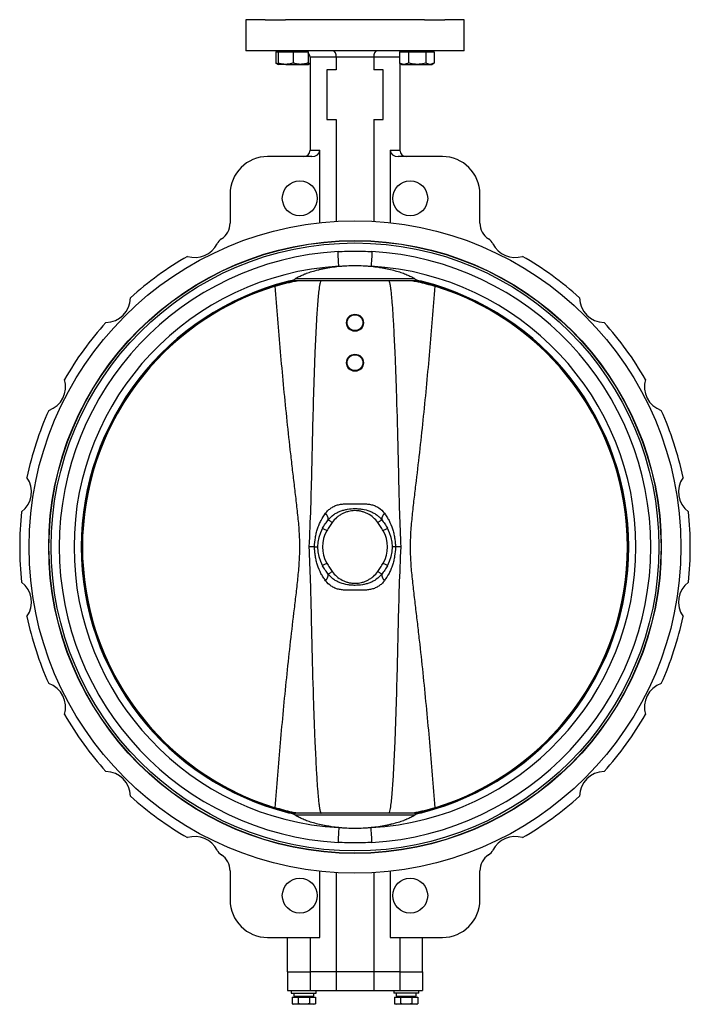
# Model space of a CAD drawing. Header units: millimetres. Extents: x 3 to 3779, y 3 to 2886.
# Tile 4 of 9: x 2536 to 3073, y 920 to 1708. Entities that reach past the tile are written whole.
import ezdxf

# ---------------------------------------------------------------- set-up
doc = ezdxf.new("R2010")
doc.units = ezdxf.units.MM

msp = doc.modelspace()

# ---------------------------------------------------------------- linework, layer by layer
at = {"color": 7, "linetype": 'Continuous', "lineweight": 25}
for p, q in [((2717.48, 1707.65), (2717.48, 1682.65)), ((2732.98, 1707.65), (2717.48, 1707.65)), ((2732.98, 1707.65), (2749.3, 1707.65)), ((2860.66, 1707.65), (2749.3, 1707.65)), ((2860.66, 1707.65), (2876.98, 1707.65)), ((2892.48, 1707.65), (2876.98, 1707.65)), ((2892.48, 1682.65), (2892.48, 1707.65)), ((2892.48, 1682.65), (2717.48, 1682.65)), ((2741.63, 1681.85), (2741.63, 1672.97)), ((2741.63, 1681.85), (2743.48, 1681.85)), ((2743.48, 1682.65), (2743.48, 1681.85)), ((2743.48, 1681.85), (2743.48, 1672.97)), ((2743.48, 1681.85), (2749.48, 1681.85)), ((2749.48, 1681.85), (2755.48, 1681.85)), ((2755.48, 1681.85), (2755.48, 1672.97)), ((2755.48, 1681.85), (2761.48, 1681.85)), ((2761.48, 1681.85), (2767.48, 1681.85)), ((2767.48, 1681.85), (2767.48, 1682.65)), ((2767.48, 1681.85), (2767.48, 1672.97)), ((2840.63, 1681.85), (2840.63, 1672.97)), ((2840.63, 1681.85), (2844.24, 1681.85)), ((2842.48, 1682.65), (2842.48, 1681.85)), ((2844.24, 1681.85), (2847.86, 1681.85)), ((2847.86, 1681.85), (2847.86, 1672.97)), ((2847.86, 1681.85), (2854.78, 1681.85)), ((2854.78, 1681.85), (2861.71, 1681.85)), ((2861.71, 1681.85), (2861.71, 1672.97)), ((2861.71, 1681.85), (2865.02, 1681.85)), ((2865.02, 1681.85), (2868.33, 1681.85)), ((2866.48, 1681.85), (2866.48, 1682.65)), ((2868.33, 1681.85), (2868.33, 1672.97)), ((2741.63, 1672.97), (2743.48, 1671.9)), ((2749.48, 1671.9), (2743.48, 1671.9)), ((2749.48, 1671.9), (2761.48, 1671.9)), ((2761.48, 1671.9), (2767.48, 1671.9)), ((2767.48, 1671.9), (2768.98, 1672.76)), ((2789.98, 1677.65), (2768.98, 1677.65)), ((2768.98, 1677.65), (2768.98, 1603.15)), ((2819.98, 1677.65), (2789.98, 1677.65)), ((2789.98, 1677.65), (2789.98, 1667.65)), ((2819.98, 1677.65), (2819.98, 1667.65)), ((2840.63, 1672.97), (2840.82, 1672.88)), ((2840.81, 1672.86), (2842.48, 1671.9)), ((2840.98, 1672.76), (2840.98, 1603.15)), ((2842.48, 1671.9), (2844.24, 1671.9)), ((2844.24, 1671.9), (2854.78, 1671.9)), ((2854.78, 1671.9), (2865.02, 1671.9)), ((2865.02, 1671.9), (2866.48, 1671.9)), ((2866.48, 1671.9), (2868.15, 1672.86)), ((2789.98, 1667.65), (2782.48, 1667.65)), ((2782.48, 1667.65), (2782.48, 1627.65)), ((2827.48, 1667.65), (2819.98, 1667.65)), ((2827.48, 1627.65), (2827.48, 1667.65)), ((2782.48, 1627.65), (2789.98, 1627.65)), ((2789.98, 1627.65), (2789.98, 1546.22)), ((2819.98, 1627.65), (2819.98, 1546.22)), ((2819.98, 1627.65), (2827.48, 1627.65)), ((2768.98, 1603.15), (2776.76, 1603.15)), ((2776.76, 1545.12), (2776.76, 1603.15)), ((2833.2, 1603.15), (2840.98, 1603.15)), ((2833.2, 1603.15), (2833.2, 1545.12)), ((2770.43, 1598.15), (2734.98, 1598.15)), ((2874.98, 1598.15), (2839.54, 1598.15)), ((2704.98, 1568.15), (2704.98, 1544.78)), ((2904.98, 1544.78), (2904.98, 1568.15)), ((2786.01, 1530.16), (2786.01, 1529.96)), ((2823.96, 1529.96), (2823.96, 1530.16)), ((2853.35, 1498.7), (2756.62, 1498.7)), ((2852.84, 1500.3), (2757.13, 1500.3)), ((2772.6, 1285.65), (2768.13, 1285.65)), ((2841.83, 1285.65), (2837.37, 1285.65)), ((2853.35, 1072.6), (2756.62, 1072.6)), ((2852.84, 1071), (2757.13, 1071)), ((2786.01, 1041.33), (2786.01, 1041.13)), ((2823.96, 1041.13), (2823.96, 1041.33)), ((2704.98, 1026.52), (2704.98, 1003.15)), ((2776.76, 973.15), (2776.76, 1026.18)), ((2789.98, 1025.08), (2789.98, 945.65)), ((2819.98, 1025.08), (2819.98, 945.65)), ((2833.2, 1026.18), (2833.2, 973.15)), ((2904.98, 1003.15), (2904.98, 1026.52)), ((2734.98, 973.15), (2776.76, 973.15)), ((2750.98, 945.65), (2750.98, 973.15)), ((2768.98, 973.15), (2768.98, 945.65)), ((2833.2, 973.15), (2874.98, 973.15)), ((2840.98, 973.15), (2840.98, 945.65)), ((2858.98, 945.65), (2858.98, 973.15)), ((2750.98, 945.65), (2768.98, 945.65)), ((2750.98, 945.65), (2750.98, 930.65)), ((2789.98, 945.65), (2768.98, 945.65)), ((2768.98, 945.65), (2768.98, 930.65)), ((2819.98, 945.65), (2789.98, 945.65)), ((2789.98, 945.65), (2789.98, 930.65)), ((2840.98, 945.65), (2819.98, 945.65)), ((2819.98, 945.65), (2819.98, 930.65)), ((2840.98, 945.65), (2858.98, 945.65)), ((2840.98, 945.65), (2840.98, 930.65)), ((2858.98, 945.65), (2858.98, 930.65)), ((2750.98, 930.65), (2768.98, 930.65)), ((2753.98, 930.65), (2753.98, 928.65)), ((2768.98, 930.65), (2789.98, 930.65)), ((2773.98, 928.65), (2773.98, 930.65)), ((2789.98, 930.65), (2819.98, 930.65)), ((2819.98, 930.65), (2840.98, 930.65)), ((2835.98, 930.65), (2835.98, 928.65)), ((2840.98, 930.65), (2858.98, 930.65)), ((2855.98, 928.65), (2855.98, 930.65)), ((2753.98, 928.65), (2773.98, 928.65)), ((2754.74, 925.45), (2754.74, 920.1)), ((2754.74, 925.45), (2759.36, 925.45)), ((2755.93, 926.05), (2756.07, 926.05)), ((2756.07, 926.05), (2772.03, 926.05)), ((2756.75, 926.05), (2756.15, 925.45)), ((2759.36, 925.45), (2759.36, 920.1)), ((2759.36, 925.45), (2768.6, 925.45)), ((2768.6, 925.45), (2768.6, 920.1)), ((2768.6, 925.45), (2773.22, 925.45)), ((2771.82, 925.45), (2771.22, 926.05)), ((2772.03, 926.05), (2772.03, 928.65)), ((2773.22, 925.45), (2773.22, 920.1)), ((2855.98, 928.65), (2835.98, 928.65)), ((2836.74, 925.45), (2836.74, 920.1)), ((2836.74, 925.45), (2841.36, 925.45)), ((2837.93, 928.65), (2837.93, 926.05)), ((2837.93, 926.05), (2854.03, 926.05)), ((2838.75, 926.05), (2838.15, 925.45)), ((2841.36, 925.45), (2841.36, 920.1)), ((2841.36, 925.45), (2850.6, 925.45)), ((2850.6, 925.45), (2850.6, 920.1)), ((2850.6, 925.45), (2855.22, 925.45)), ((2853.82, 925.45), (2853.22, 926.05)), ((2855.22, 925.45), (2855.22, 920.1)), ((2754.74, 920.1), (2755.98, 919.65)), ((2757.05, 919.65), (2754.74, 920.1)), ((2757.05, 919.65), (2755.98, 919.65)), ((2759.36, 920.1), (2757.05, 919.65)), ((2763.98, 919.65), (2757.05, 919.65)), ((2770.91, 919.65), (2763.98, 919.65)), ((2770.91, 919.65), (2768.6, 920.1)), ((2773.22, 920.1), (2770.91, 919.65)), ((2771.98, 919.65), (2770.91, 919.65)), ((2771.98, 919.65), (2773.22, 920.1)), ((2836.74, 920.1), (2837.98, 919.65)), ((2839.05, 919.65), (2836.74, 920.1)), ((2839.05, 919.65), (2837.98, 919.65)), ((2841.36, 920.1), (2839.05, 919.65)), ((2845.98, 919.65), (2839.05, 919.65)), ((2852.91, 919.65), (2845.98, 919.65)), ((2852.91, 919.65), (2850.6, 920.1)), ((2855.22, 920.1), (2852.91, 919.65)), ((2853.98, 919.65), (2852.91, 919.65)), ((2853.98, 919.65), (2855.22, 920.1))]:
    msp.add_line(p, q, dxfattribs=at)
at = {"color": 8, "linetype": 'Continuous', "lineweight": 25}
msp.add_line((2840.63, 1677.65), (2819.98, 1677.65), dxfattribs=at)
at = {"color": 7, "linetype": 'Continuous', "lineweight": 25, "flags": 128}
for points in [[(2792.05, 1510.28), (2792.02, 1510.79), (2791.97, 1511.66), (2791.9, 1512.85), (2791.82, 1514.33), (2791.72, 1516.05), (2791.61, 1517.96), (2791.49, 1520), (2791.37, 1522.11)], [(2818.59, 1522.11), (2818.47, 1520), (2818.35, 1517.96), (2818.24, 1516.05), (2818.14, 1514.33), (2818.06, 1512.85), (2817.99, 1511.66), (2817.94, 1510.79), (2817.91, 1510.28)], [(2750.93, 1498.08), (2750.93, 1498.08), (2750.93, 1498.08), (2750.93, 1498.08), (2750.93, 1498.08), (2750.93, 1498.08), (2750.93, 1498.08), (2750.93, 1498.08), (2750.93, 1498.09)], [(2859.03, 1498.08), (2859.03, 1498.08), (2859.03, 1498.08), (2859.03, 1498.08), (2859.03, 1498.08), (2859.03, 1498.08), (2859.03, 1498.08), (2859.03, 1498.08), (2859.03, 1498.09)], [(2782.45, 1298.62), (2781.78, 1299.01), (2781.13, 1299.39), (2780.53, 1299.73), (2780, 1300.04), (2779.57, 1300.28), (2779.25, 1300.47), (2779.05, 1300.58), (2778.99, 1300.62)], [(2786.72, 1305.2), (2786.2, 1305.57), (2785.69, 1305.93), (2785.22, 1306.28), (2784.78, 1306.59), (2784.39, 1306.87), (2784.05, 1307.11), (2783.79, 1307.3), (2783.6, 1307.44)], [(2823.25, 1305.2), (2823.76, 1305.57), (2824.27, 1305.93), (2824.75, 1306.28), (2825.19, 1306.59), (2825.58, 1306.87), (2825.91, 1307.11), (2826.17, 1307.3), (2826.36, 1307.44)], [(2830.98, 1300.62), (2830.91, 1300.58), (2830.71, 1300.47), (2830.39, 1300.28), (2829.96, 1300.04), (2829.44, 1299.73), (2828.84, 1299.39), (2828.19, 1299.01), (2827.51, 1298.62)], [(2782.45, 1272.67), (2781.78, 1272.28), (2781.13, 1271.91), (2780.53, 1271.56), (2780, 1271.26), (2779.57, 1271.01), (2779.25, 1270.83), (2779.05, 1270.71), (2778.99, 1270.67)], [(2830.98, 1270.67), (2830.91, 1270.71), (2830.71, 1270.83), (2830.39, 1271.01), (2829.96, 1271.26), (2829.44, 1271.56), (2828.84, 1271.91), (2828.19, 1272.28), (2827.51, 1272.67)], [(2783.6, 1263.86), (2783.79, 1263.99), (2784.05, 1264.18), (2784.39, 1264.42), (2784.78, 1264.7), (2785.22, 1265.02), (2785.69, 1265.36), (2786.2, 1265.72), (2786.72, 1266.09)], [(2826.36, 1263.86), (2826.17, 1263.99), (2825.91, 1264.18), (2825.58, 1264.42), (2825.19, 1264.7), (2824.75, 1265.02), (2824.27, 1265.36), (2823.76, 1265.72), (2823.25, 1266.09)], [(2750.93, 1073.21), (2750.93, 1073.21), (2750.93, 1073.21), (2750.93, 1073.21), (2750.93, 1073.21), (2750.93, 1073.21), (2750.93, 1073.21), (2750.93, 1073.21), (2750.93, 1073.21)], [(2859.03, 1073.21), (2859.03, 1073.21), (2859.03, 1073.21), (2859.03, 1073.21), (2859.03, 1073.21), (2859.03, 1073.21), (2859.03, 1073.21), (2859.03, 1073.21), (2859.03, 1073.21)], [(2792.05, 1061.02), (2792.02, 1060.5), (2791.97, 1059.64), (2791.9, 1058.45), (2791.82, 1056.97), (2791.72, 1055.24), (2791.61, 1053.33), (2791.49, 1051.29), (2791.37, 1049.19)], [(2818.59, 1049.19), (2818.47, 1051.29), (2818.35, 1053.33), (2818.24, 1055.24), (2818.14, 1056.97), (2818.06, 1058.45), (2817.99, 1059.64), (2817.94, 1060.5), (2817.91, 1061.02)]]:
    msp.add_lwpolyline(points, dxfattribs=at)
at = {"color": 7, "linetype": 'Continuous', "lineweight": 25}
for centre, radius in [((2760.79, 1564.67), 14), ((2849.17, 1564.67), 14), ((2804.98, 1285.65), 261), ((2804.98, 1285.65), 245.25), ((2804.98, 1285.65), 245.05), ((2804.98, 1285.65), 243.3), ((2804.98, 1465.14), 6.8), ((2804.98, 1465.14), 6.32), ((2804.98, 1433.14), 6.8), ((2804.98, 1433.14), 6.32), ((2760.79, 1006.63), 14), ((2849.17, 1006.63), 14)]:
    msp.add_circle(centre, radius, dxfattribs=at)
for centre, radius, start, end in [((2763.98, 1677.65), 5, 0, 45.53246), ((2763.98, 1603.15), 5, 270, 0), ((2845.98, 1603.15), 5, 180, 270), ((2734.98, 1568.15), 30, 90, 180), ((2874.98, 1568.15), 30, 0, 90), ((2689.98, 1544.78), 15, 302.58724, 0), ((2919.98, 1544.78), 15, 180, 237.41276), ((2703.45, 1523.71), 10, 122.58724, 152.9441), ((2906.52, 1523.71), 10, 27.0559, 57.41276), ((2804.98, 1285.65), 236.85, 93.29412, 266.70588), ((2676.73, 1537.36), 20, 252.89397, 332.9441), ((2804.98, 1285.65), 236.85, 273.29412, 86.70588), ((2933.23, 1537.36), 20, 207.0559, 287.10603), ((2804.98, 1285.65), 268.5, 119.9717, 132.0283), ((2804.98, 1285.65), 268.5, 47.9717, 60.0283), ((2804.98, 1285.65), 225, 93.29412, 266.70588), ((2804.98, 1285.65), 225, 273.29412, 86.70588), ((2804.98, 1285.65), 219.21, 104.27428, 255.72572), ((2804.98, 1285.65), 219.2, 104.27428, 255.72572), ((2755.87, 1478.7), 20, 98.33067, 99.19645), ((2804.98, 1285.65), 218.28, 282.56318, 77.43682), ((2854.1, 1478.7), 20, 80.80355, 81.66933), ((2804.98, 1285.65), 219.21, 284.27428, 75.72572), ((2804.98, 1285.65), 219.2, 284.27428, 75.72572), ((2804.98, 1285.65), 218.25, 107.02537, 252.97463), ((2804.98, 1285.65), 218.25, 287.02537, 72.97463), ((2605.22, 1485.4), 20, 270.89397, 359.10603), ((3004.74, 1485.4), 20, 180.89397, 269.10603), ((2804.98, 1285.65), 268.5, 137.9717, 150.0283), ((2804.98, 1285.65), 268.5, 29.9717, 42.0283), ((2553.27, 1413.9), 20, 288.89397, 17.10603), ((3056.69, 1413.9), 20, 162.89397, 251.10603), ((2804.98, 1285.65), 268.5, 155.9717, 168.0283), ((2804.98, 1285.65), 268.5, 11.9717, 24.0283), ((2525.96, 1329.84), 20, 306.89397, 35.10603), ((3084, 1329.84), 20, 144.89397, 233.10603), ((2804.98, 1285.65), 268.5, 173.9717, 186.0283), ((2774.53, 1306.8), 9.09, 4.01419, 40.245), ((2835.43, 1306.8), 9.09, 139.755, 175.98581), ((2804.98, 1285.65), 268.5, 353.9717, 6.0283), ((2804.98, 1285.65), 30, 150.0583, 209.9417), ((2804.98, 1285.65), 30, 330.0583, 29.9417), ((2804.98, 1285.65), 26, 150.0583, 209.9417), ((2804.98, 1285.65), 26, 330.0583, 29.9417), ((2774.53, 1264.5), 9.09, 319.755, 355.98581), ((2835.43, 1264.5), 9.09, 184.01419, 220.245), ((2525.96, 1241.45), 20, 324.89397, 53.10603), ((3084, 1241.45), 20, 126.89397, 215.10603), ((2804.98, 1285.65), 268.5, 191.9717, 204.0283), ((2804.98, 1285.65), 268.5, 335.9717, 348.0283), ((2553.27, 1157.39), 20, 342.89397, 71.10603), ((3056.69, 1157.39), 20, 108.89397, 197.10603), ((2804.98, 1285.65), 268.5, 209.9717, 222.0283), ((2804.98, 1285.65), 268.5, 317.9717, 330.0283), ((2605.22, 1085.89), 20, 0.89397, 89.10603), ((3004.74, 1085.89), 20, 90.89397, 179.10603), ((2804.98, 1285.65), 268.5, 227.9717, 240.0283), ((2804.98, 1285.65), 268.5, 299.9717, 312.0283), ((2755.87, 1092.6), 20, 260.80355, 261.66933), ((2854.1, 1092.6), 20, 278.33067, 279.19645), ((2676.73, 1033.94), 20, 27.0559, 107.10603), ((2933.23, 1033.94), 20, 72.89397, 152.9441), ((2703.45, 1047.58), 10, 207.0559, 237.41276), ((2906.52, 1047.58), 10, 302.58724, 332.9441), ((2689.98, 1026.52), 15, 0, 57.41276), ((2919.98, 1026.52), 15, 122.58724, 180), ((2734.98, 1003.15), 30, 180, 270), ((2874.98, 1003.15), 30, 270, 0)]:
    msp.add_arc(centre, radius, start, end, dxfattribs=at)
at = {"color": 8, "linetype": 'Continuous', "lineweight": 25}
for radius, start, end in [(219.03, 103.29534, 256.61672), (218.28, 102.56318, 257.43682), (219.03, 283.29534, 76.61672)]:
    msp.add_arc((2804.98, 1285.65), radius, start, end, dxfattribs=at)
at = {"color": 7, "linetype": 'Continuous', "lineweight": 25}
for centre, major_axis, ratio, start_param, end_param in [((2787.54, 1677.65), (0, 5), 0.489084, 4.712389, 6.283185), ((2822.43, 1677.65), (0, 5), 0.489084, 0, 1.570796), ((2770.43, 1603.15), (6.33, 0), 0.789352, 4.712389, 6.283185), ((2839.54, 1603.15), (6.33, 0), 0.789352, 3.141593, 4.712389), ((2763.98, 928.65), (0, 13.94), 0.57735, 1.570796, 1.758368), ((2763.98, 926.05), (0, 13.94), 0.57735, 1.477424, 1.570796), ((2845.98, 926.05), (0, 13.94), 0.57735, 4.712389, 4.89996), ((2845.98, 928.65), (0, 13.94), 0.57735, 4.619017, 4.712389)]:
    msp.add_ellipse(centre, major_axis=major_axis, ratio=ratio, start_param=start_param, end_param=end_param, dxfattribs=at)
for points, knots in [([(2743.48, 1672.17), (2743.4, 1672.19), (2742.77, 1672.3), (2742.16, 1672.66), (2741.63, 1672.97)], [0, 0, 0, 0, 0.132227, 1, 1, 1, 1]), ([(2749.48, 1671.9), (2749.01, 1671.91), (2746.98, 1671.96), (2745, 1672.53), (2743.48, 1672.97)], [0, 0, 0, 0, 0.232367, 1, 1, 1, 1]), ([(2743.48, 1672.97), (2743.48, 1672.67), (2743.48, 1672.06), (2743.48, 1671.95), (2743.48, 1671.9)], [0, 0, 0, 0, 0.495458, 1, 1, 1, 1]), ([(2755.48, 1672.97), (2755.07, 1672.84), (2753.89, 1672.46), (2751.89, 1672.01), (2750.29, 1671.93), (2749.48, 1671.9)], [0, 0, 0, 0, 0.2113643, 0.60308, 1, 1, 1, 1]), ([(2761.48, 1671.9), (2761.34, 1671.9), (2760.27, 1671.91), (2758.23, 1672.14), (2756.41, 1672.69), (2755.48, 1672.97)], [0, 0, 0, 0, 0.0700988, 0.5307892, 1, 1, 1, 1]), ([(2767.48, 1672.97), (2766.51, 1672.67), (2764.54, 1672.06), (2762.51, 1671.95), (2761.48, 1671.9)], [0, 0, 0, 0, 0.495458, 1, 1, 1, 1]), ([(2767.48, 1671.9), (2767.48, 1671.9), (2767.48, 1671.91), (2767.48, 1672.14), (2767.48, 1672.69), (2767.48, 1672.97)], [0, 0, 0, 0, 0.070099, 0.530789, 1, 1, 1, 1]), ([(2768.98, 1672.8), (2768.54, 1672.54), (2768.05, 1672.25), (2767.54, 1672.17), (2767.48, 1672.16)], [0, 0, 0, 0, 0.895743, 1, 1, 1, 1]), ([(2844.24, 1671.9), (2844.16, 1671.9), (2843.51, 1671.91), (2842.28, 1672.14), (2841.18, 1672.69), (2840.63, 1672.97)], [0, 0, 0, 0, 0.070099, 0.530789, 1, 1, 1, 1]), ([(2847.86, 1672.97), (2847.27, 1672.67), (2846.08, 1672.06), (2844.86, 1671.95), (2844.24, 1671.9)], [0, 0, 0, 0, 0.4954579, 1, 1, 1, 1]), ([(2854.78, 1671.9), (2853.86, 1671.93), (2852.02, 1672.01), (2849.71, 1672.46), (2848.33, 1672.84), (2847.86, 1672.97)], [0, 0, 0, 0, 0.391368, 0.788636, 1, 1, 1, 1]), ([(2861.71, 1672.97), (2859.95, 1672.53), (2857.67, 1671.96), (2855.33, 1671.91), (2854.78, 1671.9)], [0, 0, 0, 0, 0.767632, 1, 1, 1, 1]), ([(2865.02, 1671.9), (2864.94, 1671.9), (2864.35, 1671.91), (2863.23, 1672.14), (2862.22, 1672.69), (2861.71, 1672.97)], [0, 0, 0, 0, 0.070099, 0.530789, 1, 1, 1, 1]), ([(2868.14, 1672.88), (2867.67, 1672.62), (2866.64, 1672.05), (2865.59, 1671.95), (2865.02, 1671.9)], [0, 0, 0, 0, 0.4644499, 1, 1, 1, 1]), ([(2791.37, 1522.11), (2793.64, 1522.24), (2795.91, 1522.3), (2800.44, 1522.37), (2802.71, 1522.38), (2807.25, 1522.38), (2809.52, 1522.37), (2814.06, 1522.3), (2816.33, 1522.24), (2818.59, 1522.11)], [0, 0, 0, 0, 0.25, 0.25, 0.5, 0.5, 0.75, 0.75, 1, 1, 1, 1]), ([(2757.13, 1500.3), (2757.82, 1500.77), (2758.62, 1501.25), (2760.44, 1502.22), (2761.46, 1502.71), (2763.14, 1503.45), (2763.73, 1503.7), (2764.65, 1504.07), (2764.97, 1504.19), (2765.61, 1504.44), (2765.94, 1504.56), (2767.6, 1505.17), (2769.02, 1505.64), (2772.02, 1506.56), (2773.6, 1507), (2776.1, 1507.62), (2776.96, 1507.82), (2778.71, 1508.21), (2779.61, 1508.4), (2782.34, 1508.94), (2784.22, 1509.26), (2788.06, 1509.83), (2790.03, 1510.08), (2792.05, 1510.28)], [0, 0, 0, 0, 0.125, 0.125, 0.25, 0.25, 0.3125, 0.3125, 0.34375, 0.34375, 0.375, 0.375, 0.5, 0.5, 0.625, 0.625, 0.6875, 0.6875, 0.75, 0.75, 0.875, 0.875, 1, 1, 1, 1]), ([(2792.05, 1510.28), (2793.1, 1510.38), (2794.16, 1510.47), (2796.32, 1510.63), (2797.4, 1510.7), (2800.64, 1510.86), (2802.81, 1510.91), (2807.15, 1510.91), (2809.32, 1510.86), (2812.04, 1510.73), (2812.59, 1510.7), (2813.67, 1510.63), (2814.2, 1510.59), (2815.81, 1510.47), (2816.86, 1510.38), (2817.91, 1510.28)], [0, 0, 0, 0, 0.125, 0.125, 0.25, 0.25, 0.5, 0.5, 0.75, 0.75, 0.8125, 0.8125, 0.875, 0.875, 1, 1, 1, 1]), ([(2817.91, 1510.28), (2819.92, 1510.08), (2821.89, 1509.83), (2824.79, 1509.41), (2825.74, 1509.25), (2827.63, 1508.93), (2828.56, 1508.76), (2831.28, 1508.22), (2833.02, 1507.83), (2836.34, 1507), (2837.93, 1506.56), (2840.2, 1505.87), (2840.93, 1505.64), (2842.35, 1505.16), (2843.04, 1504.92), (2845.01, 1504.2), (2846.23, 1503.71), (2848.48, 1502.73), (2849.5, 1502.23), (2851.34, 1501.25), (2852.14, 1500.77), (2852.84, 1500.3)], [0, 0, 0, 0, 0.125, 0.125, 0.1875, 0.1875, 0.25, 0.25, 0.375, 0.375, 0.5, 0.5, 0.5625, 0.5625, 0.625, 0.625, 0.75, 0.75, 0.875, 0.875, 1, 1, 1, 1]), ([(2741.08, 1494.33), (2743.59, 1495.07), (2747.4, 1496.19), (2752.45, 1497.43), (2755.82, 1498.2), (2757.83, 1498.56), (2758.62, 1498.7)], [0, 0, 0, 0, 0.422871, 0.640443, 0.858006, 1, 1, 1, 1]), ([(2750.93, 1498.09), (2751.24, 1498.16), (2751.54, 1498.23), (2752.13, 1498.35), (2752.41, 1498.41), (2752.69, 1498.45)], [0, 0, 0, 0, 0.5, 0.5, 1, 1, 1, 1]), ([(2752.67, 1498.44), (2752.4, 1498.4), (2752.11, 1498.34), (2751.53, 1498.22), (2751.24, 1498.16), (2750.93, 1498.08)], [0, 0, 0, 0, 0.5, 0.5, 1, 1, 1, 1]), ([(2752.69, 1498.45), (2752.68, 1498.45), (2752.68, 1498.44), (2752.67, 1498.44), (2752.67, 1498.44), (2752.67, 1498.44), (2752.67, 1498.44)], [0, 0, 0, 0, 0.00008392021, 0.00008392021, 0.00008392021, 0.00009051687, 0.00009051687, 0.00009051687, 0.00009051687]), ([(2752.69, 1498.45), (2752.69, 1498.46), (2752.71, 1498.46), (2752.74, 1498.47), (2752.76, 1498.48), (2752.81, 1498.5), (2752.85, 1498.51), (2752.96, 1498.54), (2753.04, 1498.56), (2753.27, 1498.63), (2753.43, 1498.67), (2753.59, 1498.71)], [0, 0, 0, 0, 0.0625, 0.0625, 0.125, 0.125, 0.25, 0.25, 0.5, 0.5, 1, 1, 1, 1]), ([(2752.97, 1498.49), (2753.08, 1498.5), (2753.19, 1498.53), (2753.4, 1498.6), (2753.5, 1498.64), (2753.59, 1498.71)], [0, 0, 0, 0, 0.5, 0.5, 1, 1, 1, 1]), ([(2755.87, 1498.7), (2755.68, 1498.7), (2755.47, 1498.69), (2755.02, 1498.68), (2754.77, 1498.67), (2754.27, 1498.64), (2754.01, 1498.61), (2753.62, 1498.57), (2753.49, 1498.56), (2753.23, 1498.52), (2753.1, 1498.51), (2752.97, 1498.49)], [0, 0, 0, 0, 0.25, 0.25, 0.5, 0.5, 0.75, 0.75, 0.875, 0.875, 1, 1, 1, 1]), ([(2753.59, 1498.71), (2753.91, 1498.8), (2754.23, 1498.89), (2754.83, 1499.07), (2755.12, 1499.16), (2755.51, 1499.3), (2755.63, 1499.34), (2755.85, 1499.43), (2755.96, 1499.48), (2756.14, 1499.56), (2756.21, 1499.6), (2756.35, 1499.68), (2756.4, 1499.72), (2756.45, 1499.75)], [0, 0, 0, 0, 0.25, 0.25, 0.5, 0.5, 0.625, 0.625, 0.75, 0.75, 0.875, 0.875, 1, 1, 1, 1]), ([(2756.62, 1498.7), (2756.54, 1498.7), (2756.44, 1498.7), (2756.19, 1498.7), (2756.04, 1498.7), (2755.87, 1498.7)], [0, 0, 0, 0, 0.5, 0.5, 1, 1, 1, 1]), ([(2756.45, 1499.75), (2756.48, 1499.58), (2756.51, 1499.4), (2756.57, 1499.05), (2756.6, 1498.87), (2756.62, 1498.7)], [0, 0, 0, 0, 0.5, 0.5, 1, 1, 1, 1]), ([(2777.79, 1498.7), (2777.78, 1498.69), (2777.65, 1498.56), (2777.27, 1497.72), (2776.62, 1495.17), (2775.99, 1490.9), (2775.21, 1482.65), (2774.32, 1471.42), (2773.57, 1457.22), (2772.68, 1437.26), (2771.75, 1411.54), (2770.97, 1380.06), (2770.25, 1348.59), (2769.45, 1317.11), (2768.57, 1296.13), (2768.13, 1285.65)], [0, 0, 0, 0, 0.00032, 0.003318, 0.013745, 0.038831, 0.063995, 0.130484, 0.197015, 0.263547, 0.410818, 0.558126, 0.705451, 0.852742, 1, 1, 1, 1]), ([(2841.83, 1285.65), (2841.46, 1294.77), (2840.72, 1313.02), (2840.12, 1340.39), (2839.38, 1373.1), (2838.42, 1406.38), (2837.3, 1437.03), (2836.36, 1457.56), (2835.58, 1471.32), (2834.92, 1480.54), (2834.38, 1486.72), (2833.92, 1490.87), (2833.54, 1493.65), (2833.21, 1495.52), (2832.94, 1496.78), (2832.67, 1497.71), (2832.44, 1498.34), (2832.23, 1498.62), (2832.18, 1498.7)], [0, 0, 0, 0, 0.128083, 0.256207, 0.384334, 0.587401, 0.723424, 0.814595, 0.875749, 0.916812, 0.944429, 0.963045, 0.975638, 0.9842, 0.990067, 0.994133, 0.998411, 1, 1, 1, 1]), ([(2851.27, 1498.7), (2852.65, 1498.44), (2856.15, 1497.79), (2862.11, 1496.32), (2866.61, 1495), (2868.88, 1494.33)], [0, 0, 0, 0, 0.244312, 0.618009, 1, 1, 1, 1]), ([(2854.1, 1498.7), (2853.92, 1498.7), (2853.77, 1498.7), (2853.52, 1498.7), (2853.42, 1498.7), (2853.35, 1498.7)], [0, 0, 0, 0, 0.5, 0.5, 1, 1, 1, 1]), ([(2853.52, 1499.75), (2853.6, 1499.68), (2853.73, 1499.61), (2854.1, 1499.43), (2854.32, 1499.34), (2854.84, 1499.16), (2855.12, 1499.07), (2855.73, 1498.89), (2856.05, 1498.8), (2856.38, 1498.71)], [0, 0, 0, 0, 0.25, 0.25, 0.5, 0.5, 0.75, 0.75, 1, 1, 1, 1]), ([(2854.1, 1498.7), (2854.29, 1498.7), (2854.49, 1498.69), (2854.94, 1498.68), (2855.19, 1498.67), (2855.69, 1498.64), (2855.95, 1498.61), (2856.34, 1498.57), (2856.47, 1498.56), (2856.73, 1498.52), (2856.87, 1498.51), (2857, 1498.49)], [0, 0, 0, 0, 0.25, 0.25, 0.5, 0.5, 0.75, 0.75, 0.875, 0.875, 1, 1, 1, 1]), ([(2856.38, 1498.71), (2856.53, 1498.67), (2856.69, 1498.63), (2856.92, 1498.56), (2857, 1498.54), (2857.11, 1498.51), (2857.15, 1498.5), (2857.2, 1498.48), (2857.22, 1498.47), (2857.25, 1498.46), (2857.27, 1498.46), (2857.27, 1498.45)], [0, 0, 0, 0, 0.5, 0.5, 0.75, 0.75, 0.875, 0.875, 0.9375, 0.9375, 1, 1, 1, 1]), ([(2856.38, 1498.71), (2856.46, 1498.64), (2856.57, 1498.6), (2856.78, 1498.53), (2856.89, 1498.5), (2857, 1498.49)], [0, 0, 0, 0, 0.5, 0.5, 1, 1, 1, 1]), ([(2857.27, 1498.45), (2857.55, 1498.41), (2857.84, 1498.35), (2858.42, 1498.23), (2858.73, 1498.16), (2859.03, 1498.09)], [0, 0, 0, 0, 0.5, 0.5, 1, 1, 1, 1]), ([(2857.27, 1498.45), (2857.28, 1498.45), (2857.29, 1498.44), (2857.29, 1498.44), (2857.29, 1498.44), (2857.29, 1498.44), (2857.29, 1498.44)], [0, 0, 0, 0, 0.00008392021, 0.00008392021, 0.00008392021, 0.00009051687, 0.00009051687, 0.00009051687, 0.00009051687]), ([(2859.03, 1498.08), (2858.73, 1498.16), (2858.43, 1498.22), (2857.85, 1498.34), (2857.57, 1498.4), (2857.29, 1498.44)], [0, 0, 0, 0, 0.5, 0.5, 1, 1, 1, 1]), ([(2741.08, 1076.96), (2742.4, 1094.31), (2743.81, 1111.65), (2746.86, 1146.3), (2748.5, 1163.62), (2751.19, 1189.58), (2752.12, 1198.23), (2754.06, 1215.53), (2755.07, 1224.18), (2756.61, 1237.15), (2757.13, 1241.47), (2758.15, 1250.12), (2758.65, 1254.45), (2759.57, 1263.12), (2759.99, 1267.46), (2760.45, 1274), (2760.58, 1276.18), (2760.76, 1280.55), (2760.81, 1282.74), (2760.83, 1287.13), (2760.79, 1289.33), (2760.65, 1293.73), (2760.53, 1295.93), (2760.1, 1302.5), (2759.7, 1306.87), (2758.79, 1315.6), (2758.29, 1319.96), (2757.27, 1328.68), (2756.74, 1333.03), (2755.71, 1341.74), (2755.19, 1346.09), (2754.18, 1354.8), (2753.68, 1359.15), (2752.21, 1372.22), (2751.27, 1380.93), (2748.56, 1407.07), (2746.9, 1424.51), (2743.83, 1459.4), (2742.4, 1476.86), (2741.08, 1494.33)], [0, 0, 0, 0, 0.125, 0.125, 0.25, 0.25, 0.3125, 0.3125, 0.375, 0.375, 0.40625, 0.40625, 0.4375, 0.4375, 0.46875, 0.46875, 0.484375, 0.484375, 0.5, 0.5, 0.515625, 0.515625, 0.53125, 0.53125, 0.5625, 0.5625, 0.59375, 0.59375, 0.625, 0.625, 0.65625, 0.65625, 0.6875, 0.6875, 0.75, 0.75, 0.875, 0.875, 1, 1, 1, 1]), ([(2868.88, 1494.33), (2867.57, 1476.99), (2866.16, 1459.65), (2863.11, 1424.99), (2861.46, 1407.67), (2858.78, 1381.71), (2857.85, 1373.06), (2855.91, 1355.77), (2854.9, 1347.12), (2853.35, 1334.15), (2852.84, 1329.82), (2851.82, 1321.17), (2851.32, 1316.84), (2850.4, 1308.17), (2849.98, 1303.83), (2849.51, 1297.3), (2849.39, 1295.12), (2849.21, 1290.75), (2849.16, 1288.56), (2849.14, 1284.16), (2849.17, 1281.96), (2849.32, 1277.56), (2849.43, 1275.37), (2849.86, 1268.79), (2850.27, 1264.42), (2851.18, 1255.69), (2851.68, 1251.33), (2852.7, 1242.62), (2853.22, 1238.26), (2854.26, 1229.56), (2854.77, 1225.2), (2855.79, 1216.49), (2856.29, 1212.14), (2857.75, 1199.08), (2858.69, 1190.37), (2861.4, 1164.23), (2863.06, 1146.79), (2866.14, 1111.89), (2867.56, 1094.43), (2868.88, 1076.96)], [0, 0, 0, 0, 0.125, 0.125, 0.25, 0.25, 0.3125, 0.3125, 0.375, 0.375, 0.40625, 0.40625, 0.4375, 0.4375, 0.46875, 0.46875, 0.484375, 0.484375, 0.5, 0.5, 0.515625, 0.515625, 0.53125, 0.53125, 0.5625, 0.5625, 0.59375, 0.59375, 0.625, 0.625, 0.65625, 0.65625, 0.6875, 0.6875, 0.75, 0.75, 0.875, 0.875, 1, 1, 1, 1]), ([(2781.47, 1312.67), (2781.79, 1313.1), (2782.13, 1313.5), (2782.83, 1314.29), (2783.19, 1314.66), (2784.31, 1315.73), (2785.11, 1316.38), (2786.41, 1317.25), (2786.85, 1317.52), (2787.78, 1318.02), (2788.26, 1318.26), (2789.71, 1318.88), (2790.71, 1319.22), (2792.26, 1319.6), (2792.79, 1319.71), (2793.86, 1319.89), (2794.4, 1319.96), (2796.04, 1320.13), (2797.14, 1320.17), (2799.35, 1320.19), (2800.46, 1320.16), (2802.69, 1320.1), (2803.82, 1320.08), (2806.07, 1320.08), (2807.2, 1320.1), (2809.44, 1320.16), (2810.56, 1320.19), (2812.77, 1320.18), (2813.86, 1320.13), (2815.5, 1319.97), (2816.04, 1319.9), (2817.12, 1319.72), (2817.65, 1319.61), (2819.22, 1319.23), (2820.23, 1318.9), (2821.68, 1318.27), (2822.15, 1318.04), (2823.08, 1317.54), (2823.53, 1317.27), (2825.71, 1315.81), (2827.2, 1314.37), (2828.49, 1312.67)], [0, 0, 0, 0, 0.03125, 0.03125, 0.0625, 0.0625, 0.125, 0.125, 0.15625, 0.15625, 0.1875, 0.1875, 0.25, 0.25, 0.28125, 0.28125, 0.3125, 0.3125, 0.375, 0.375, 0.4375, 0.4375, 0.5, 0.5, 0.5625, 0.5625, 0.625, 0.625, 0.6875, 0.6875, 0.71875, 0.71875, 0.75, 0.75, 0.8125, 0.8125, 0.84375, 0.84375, 0.875, 0.875, 1, 1, 1, 1]), ([(2783.6, 1307.44), (2784.85, 1309), (2786.28, 1310.36), (2788.71, 1312.1), (2789.57, 1312.62), (2791.34, 1313.56), (2792.24, 1313.97), (2794.11, 1314.68), (2795.07, 1314.99), (2797.02, 1315.5), (2798.01, 1315.71), (2800.97, 1316.2), (2802.96, 1316.35), (2805.98, 1316.35), (2806.99, 1316.31), (2809, 1316.15), (2810, 1316.03), (2812.95, 1315.55), (2814.87, 1315.05), (2817.21, 1314.16), (2817.68, 1313.97), (2818.6, 1313.55), (2819.05, 1313.34), (2820.37, 1312.64), (2821.22, 1312.12), (2822.83, 1310.97), (2823.6, 1310.34), (2825.06, 1308.96), (2825.73, 1308.22), (2826.36, 1307.44)], [0, 0, 0, 0, 0.125, 0.125, 0.1875, 0.1875, 0.25, 0.25, 0.3125, 0.3125, 0.375, 0.375, 0.5, 0.5, 0.5625, 0.5625, 0.625, 0.625, 0.75, 0.75, 0.78125, 0.78125, 0.8125, 0.8125, 0.875, 0.875, 0.9375, 0.9375, 1, 1, 1, 1]), ([(2772.6, 1285.65), (2772.63, 1288.16), (2772.85, 1290.64), (2773.36, 1293.71), (2773.47, 1294.32), (2773.72, 1295.53), (2773.85, 1296.12), (2774.29, 1297.9), (2774.62, 1299.06), (2775.38, 1301.34), (2775.79, 1302.46), (2776.49, 1304.12), (2776.73, 1304.66), (2777.23, 1305.73), (2777.49, 1306.26), (2778.84, 1308.86), (2780.07, 1310.82), (2781.47, 1312.67)], [0, 0, 0, 0, 0.25, 0.25, 0.3125, 0.3125, 0.375, 0.375, 0.5, 0.5, 0.625, 0.625, 0.6875, 0.6875, 0.75, 0.75, 1, 1, 1, 1]), ([(2823.25, 1305.2), (2822.2, 1306.66), (2821, 1307.99), (2818.29, 1310.35), (2816.83, 1311.35), (2814.86, 1312.38), (2814.45, 1312.57), (2813.64, 1312.94), (2813.22, 1313.11), (2811.97, 1313.59), (2811.12, 1313.85), (2809.4, 1314.28), (2808.52, 1314.45), (2806.75, 1314.66), (2805.85, 1314.72), (2803.18, 1314.72), (2801.42, 1314.5), (2798.82, 1313.85), (2797.96, 1313.58), (2796.3, 1312.94), (2795.49, 1312.58), (2793.92, 1311.76), (2793.16, 1311.3), (2792.05, 1310.54), (2791.69, 1310.28), (2790.98, 1309.73), (2790.63, 1309.45), (2788.96, 1307.98), (2787.77, 1306.66), (2786.72, 1305.2)], [0, 0, 0, 0, 0.125, 0.125, 0.25, 0.25, 0.28125, 0.28125, 0.3125, 0.3125, 0.375, 0.375, 0.4375, 0.4375, 0.5, 0.5, 0.625, 0.625, 0.6875, 0.6875, 0.75, 0.75, 0.8125, 0.8125, 0.84375, 0.84375, 0.875, 0.875, 1, 1, 1, 1]), ([(2828.49, 1312.67), (2829.19, 1311.75), (2829.85, 1310.8), (2831.09, 1308.82), (2831.68, 1307.81), (2833.3, 1304.66), (2834.21, 1302.48), (2835.34, 1299.06), (2835.67, 1297.9), (2836.11, 1296.11), (2836.25, 1295.51), (2836.5, 1294.3), (2836.61, 1293.7), (2836.91, 1291.87), (2837.07, 1290.64), (2837.29, 1288.16), (2837.35, 1286.9), (2837.37, 1285.65)], [0, 0, 0, 0, 0.125, 0.125, 0.25, 0.25, 0.5, 0.5, 0.625, 0.625, 0.6875, 0.6875, 0.75, 0.75, 0.875, 0.875, 1, 1, 1, 1]), ([(2778.99, 1300.62), (2779.67, 1301.81), (2780.41, 1302.97), (2781.95, 1305.24), (2782.76, 1306.35), (2783.6, 1307.44)], [0, 0, 0, 0, 0.5, 0.5, 1, 1, 1, 1]), ([(2786.72, 1305.2), (2785.95, 1304.14), (2785.22, 1303.06), (2783.79, 1300.87), (2783.1, 1299.76), (2782.45, 1298.62)], [0, 0, 0, 0, 0.5, 0.5, 1, 1, 1, 1]), ([(2827.51, 1298.62), (2826.86, 1299.76), (2826.17, 1300.87), (2824.75, 1303.06), (2824.01, 1304.14), (2823.25, 1305.2)], [0, 0, 0, 0, 0.5, 0.5, 1, 1, 1, 1]), ([(2826.36, 1307.44), (2827.21, 1306.35), (2828.02, 1305.24), (2829.56, 1302.97), (2830.29, 1301.81), (2830.98, 1300.62)], [0, 0, 0, 0, 0.5, 0.5, 1, 1, 1, 1]), ([(2768.13, 1285.65), (2768.5, 1276.53), (2769.24, 1258.28), (2769.84, 1230.9), (2770.58, 1198.19), (2771.54, 1164.91), (2772.66, 1134.27), (2773.6, 1113.74), (2774.39, 1099.98), (2775.04, 1090.76), (2775.59, 1084.57), (2776.04, 1080.43), (2776.43, 1077.64), (2776.75, 1075.77), (2777.03, 1074.51), (2777.3, 1073.59), (2777.53, 1072.95), (2777.73, 1072.67), (2777.79, 1072.6)], [0, 0, 0, 0, 0.128083, 0.256207, 0.384334, 0.587401, 0.723424, 0.814595, 0.875749, 0.916812, 0.944429, 0.963045, 0.975638, 0.9842, 0.990067, 0.994133, 0.998411, 1, 1, 1, 1]), ([(2781.47, 1258.62), (2780.77, 1259.54), (2780.11, 1260.5), (2778.87, 1262.47), (2778.29, 1263.49), (2776.66, 1266.63), (2775.75, 1268.81), (2774.62, 1272.23), (2774.29, 1273.4), (2773.85, 1275.18), (2773.72, 1275.79), (2773.47, 1276.99), (2773.36, 1277.6), (2773.05, 1279.42), (2772.9, 1280.65), (2772.68, 1283.13), (2772.61, 1284.39), (2772.6, 1285.65)], [0, 0, 0, 0, 0.125, 0.125, 0.25, 0.25, 0.5, 0.5, 0.625, 0.625, 0.6875, 0.6875, 0.75, 0.75, 0.875, 0.875, 1, 1, 1, 1]), ([(2772.6, 1285.65), (2772.98, 1285.65), (2773.32, 1285.65), (2773.91, 1285.65), (2774.16, 1285.65), (2774.57, 1285.65), (2774.72, 1285.65), (2774.88, 1285.65), (2774.92, 1285.65), (2774.96, 1285.65), (2774.97, 1285.65), (2774.98, 1285.65), (2774.98, 1285.65), (2774.98, 1285.65)], [0, 0, 0, 0, 0.25, 0.25, 0.5, 0.5, 0.75, 0.75, 0.875, 0.875, 0.9375, 0.9375, 1, 1, 1, 1]), ([(2837.37, 1285.65), (2837.33, 1283.13), (2837.11, 1280.65), (2836.61, 1277.59), (2836.49, 1276.98), (2836.24, 1275.77), (2836.11, 1275.17), (2835.67, 1273.39), (2835.34, 1272.23), (2834.59, 1269.95), (2834.17, 1268.83), (2833.48, 1267.18), (2833.24, 1266.63), (2832.74, 1265.56), (2832.48, 1265.04), (2831.13, 1262.43), (2829.9, 1260.47), (2828.49, 1258.62)], [0, 0, 0, 0, 0.25, 0.25, 0.3125, 0.3125, 0.375, 0.375, 0.5, 0.5, 0.625, 0.625, 0.6875, 0.6875, 0.75, 0.75, 1, 1, 1, 1]), ([(2832.17, 1072.6), (2832.18, 1072.61), (2832.32, 1072.73), (2832.69, 1073.57), (2833.35, 1076.13), (2833.97, 1080.4), (2834.76, 1088.64), (2835.64, 1099.88), (2836.4, 1114.08), (2837.28, 1134.04), (2838.21, 1159.76), (2838.99, 1191.23), (2839.71, 1222.71), (2840.52, 1254.18), (2841.4, 1275.16), (2841.83, 1285.65)], [0, 0, 0, 0, 0.00032, 0.003318, 0.013745, 0.038831, 0.063995, 0.130484, 0.197015, 0.263547, 0.410818, 0.558126, 0.705451, 0.852742, 1, 1, 1, 1]), ([(2837.37, 1285.65), (2836.98, 1285.65), (2836.64, 1285.65), (2836.05, 1285.65), (2835.8, 1285.65), (2835.39, 1285.65), (2835.24, 1285.65), (2835.09, 1285.65), (2835.05, 1285.65), (2835.01, 1285.65), (2835, 1285.65), (2834.99, 1285.65), (2834.98, 1285.65), (2834.98, 1285.65)], [0, 0, 0, 0, 0.25, 0.25, 0.5, 0.5, 0.75, 0.75, 0.875, 0.875, 0.9375, 0.9375, 1, 1, 1, 1]), ([(2783.6, 1263.86), (2782.76, 1264.94), (2781.95, 1266.05), (2780.41, 1268.32), (2779.67, 1269.48), (2778.99, 1270.67)], [0, 0, 0, 0, 0.5, 0.5, 1, 1, 1, 1]), ([(2782.45, 1272.67), (2783.1, 1271.54), (2783.79, 1270.43), (2785.22, 1268.24), (2785.95, 1267.16), (2786.72, 1266.09)], [0, 0, 0, 0, 0.5, 0.5, 1, 1, 1, 1]), ([(2823.25, 1266.09), (2824.01, 1267.16), (2824.75, 1268.24), (2826.17, 1270.43), (2826.86, 1271.54), (2827.51, 1272.67)], [0, 0, 0, 0, 0.5, 0.5, 1, 1, 1, 1]), ([(2830.98, 1270.67), (2830.29, 1269.48), (2829.56, 1268.32), (2828.02, 1266.05), (2827.21, 1264.94), (2826.36, 1263.86)], [0, 0, 0, 0, 0.5, 0.5, 1, 1, 1, 1]), ([(2826.36, 1263.86), (2825.11, 1262.29), (2823.68, 1260.93), (2821.25, 1259.2), (2820.39, 1258.67), (2818.63, 1257.74), (2817.72, 1257.33), (2815.85, 1256.61), (2814.89, 1256.31), (2812.94, 1255.79), (2811.96, 1255.58), (2809, 1255.1), (2807, 1254.94), (2803.98, 1254.94), (2802.97, 1254.98), (2800.96, 1255.14), (2799.97, 1255.26), (2797.02, 1255.75), (2795.09, 1256.24), (2792.75, 1257.13), (2792.29, 1257.33), (2791.37, 1257.74), (2790.92, 1257.96), (2789.59, 1258.66), (2788.75, 1259.18), (2787.13, 1260.32), (2786.36, 1260.96), (2784.9, 1262.34), (2784.23, 1263.07), (2783.6, 1263.86)], [0, 0, 0, 0, 0.125, 0.125, 0.1875, 0.1875, 0.25, 0.25, 0.3125, 0.3125, 0.375, 0.375, 0.5, 0.5, 0.5625, 0.5625, 0.625, 0.625, 0.75, 0.75, 0.78125, 0.78125, 0.8125, 0.8125, 0.875, 0.875, 0.9375, 0.9375, 1, 1, 1, 1]), ([(2786.72, 1266.09), (2787.77, 1264.63), (2788.96, 1263.31), (2791.67, 1260.94), (2793.14, 1259.94), (2795.11, 1258.92), (2795.51, 1258.72), (2796.33, 1258.36), (2796.74, 1258.18), (2798, 1257.71), (2798.85, 1257.44), (2800.57, 1257.01), (2801.44, 1256.85), (2803.21, 1256.63), (2804.11, 1256.57), (2806.79, 1256.58), (2808.55, 1256.8), (2811.14, 1257.45), (2812, 1257.72), (2813.67, 1258.35), (2814.48, 1258.72), (2816.05, 1259.54), (2816.81, 1259.99), (2817.91, 1260.75), (2818.28, 1261.02), (2818.99, 1261.56), (2819.33, 1261.85), (2821.01, 1263.31), (2822.2, 1264.64), (2823.25, 1266.09)], [0, 0, 0, 0, 0.125, 0.125, 0.25, 0.25, 0.28125, 0.28125, 0.3125, 0.3125, 0.375, 0.375, 0.4375, 0.4375, 0.5, 0.5, 0.625, 0.625, 0.6875, 0.6875, 0.75, 0.75, 0.8125, 0.8125, 0.84375, 0.84375, 0.875, 0.875, 1, 1, 1, 1]), ([(2828.49, 1258.62), (2828.17, 1258.2), (2827.83, 1257.79), (2827.14, 1257.01), (2826.78, 1256.63), (2825.66, 1255.56), (2824.85, 1254.91), (2823.56, 1254.05), (2823.11, 1253.77), (2822.18, 1253.27), (2821.71, 1253.04), (2820.26, 1252.41), (2819.26, 1252.08), (2817.7, 1251.7), (2817.18, 1251.59), (2816.11, 1251.41), (2815.56, 1251.33), (2813.92, 1251.17), (2812.82, 1251.12), (2810.61, 1251.1), (2809.5, 1251.13), (2807.27, 1251.19), (2806.15, 1251.22), (2803.9, 1251.22), (2802.76, 1251.19), (2800.52, 1251.14), (2799.41, 1251.11), (2797.2, 1251.12), (2796.1, 1251.16), (2794.47, 1251.33), (2793.92, 1251.4), (2792.85, 1251.58), (2792.31, 1251.68), (2790.74, 1252.07), (2789.74, 1252.4), (2788.29, 1253.02), (2787.81, 1253.25), (2786.89, 1253.76), (2786.43, 1254.03), (2784.25, 1255.48), (2782.76, 1256.93), (2781.47, 1258.62)], [0, 0, 0, 0, 0.03125, 0.03125, 0.0625, 0.0625, 0.125, 0.125, 0.15625, 0.15625, 0.1875, 0.1875, 0.25, 0.25, 0.28125, 0.28125, 0.3125, 0.3125, 0.375, 0.375, 0.4375, 0.4375, 0.5, 0.5, 0.5625, 0.5625, 0.625, 0.625, 0.6875, 0.6875, 0.71875, 0.71875, 0.75, 0.75, 0.8125, 0.8125, 0.84375, 0.84375, 0.875, 0.875, 1, 1, 1, 1]), ([(2758.69, 1072.6), (2757.31, 1072.85), (2753.82, 1073.5), (2747.85, 1074.98), (2743.35, 1076.3), (2741.08, 1076.96)], [0, 0, 0, 0, 0.244312, 0.618009, 1, 1, 1, 1]), ([(2752.69, 1072.84), (2752.41, 1072.89), (2752.13, 1072.94), (2751.54, 1073.06), (2751.24, 1073.13), (2750.93, 1073.21)], [0, 0, 0, 0, 0.5, 0.5, 1, 1, 1, 1]), ([(2750.93, 1073.21), (2751.24, 1073.14), (2751.53, 1073.07), (2752.11, 1072.95), (2752.4, 1072.9), (2752.67, 1072.85)], [0, 0, 0, 0, 0.5, 0.5, 1, 1, 1, 1]), ([(2752.69, 1072.84), (2752.68, 1072.85), (2752.68, 1072.85), (2752.67, 1072.85), (2752.67, 1072.85), (2752.67, 1072.85), (2752.67, 1072.85)], [0, 0, 0, 0, 0.00008392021, 0.00008392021, 0.00008392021, 0.00009051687, 0.00009051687, 0.00009051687, 0.00009051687]), ([(2753.59, 1072.58), (2753.43, 1072.62), (2753.27, 1072.67), (2753.04, 1072.73), (2752.96, 1072.75), (2752.85, 1072.79), (2752.81, 1072.8), (2752.76, 1072.82), (2752.74, 1072.82), (2752.71, 1072.83), (2752.69, 1072.84), (2752.69, 1072.84)], [0, 0, 0, 0, 0.5, 0.5, 0.75, 0.75, 0.875, 0.875, 0.9375, 0.9375, 1, 1, 1, 1]), ([(2753.59, 1072.58), (2753.5, 1072.65), (2753.4, 1072.7), (2753.19, 1072.77), (2753.08, 1072.79), (2752.97, 1072.81)], [0, 0, 0, 0, 0.5, 0.5, 1, 1, 1, 1]), ([(2755.87, 1072.6), (2755.68, 1072.6), (2755.47, 1072.6), (2755.02, 1072.61), (2754.77, 1072.63), (2754.27, 1072.66), (2754.01, 1072.68), (2753.62, 1072.72), (2753.49, 1072.74), (2753.23, 1072.77), (2753.1, 1072.79), (2752.97, 1072.81)], [0, 0, 0, 0, 0.25, 0.25, 0.5, 0.5, 0.75, 0.75, 0.875, 0.875, 1, 1, 1, 1]), ([(2756.45, 1071.54), (2756.36, 1071.61), (2756.23, 1071.69), (2755.87, 1071.86), (2755.64, 1071.95), (2755.13, 1072.13), (2754.84, 1072.23), (2754.23, 1072.41), (2753.91, 1072.5), (2753.59, 1072.58)], [0, 0, 0, 0, 0.25, 0.25, 0.5, 0.5, 0.75, 0.75, 1, 1, 1, 1]), ([(2755.87, 1072.6), (2756.04, 1072.6), (2756.19, 1072.6), (2756.44, 1072.6), (2756.54, 1072.6), (2756.62, 1072.6)], [0, 0, 0, 0, 0.5, 0.5, 1, 1, 1, 1]), ([(2868.88, 1076.96), (2866.37, 1076.22), (2862.57, 1075.1), (2857.52, 1073.87), (2854.14, 1073.09), (2852.14, 1072.74), (2851.34, 1072.6)], [0, 0, 0, 0, 0.422871, 0.640443, 0.858006, 1, 1, 1, 1]), ([(2853.52, 1071.54), (2853.48, 1071.72), (2853.45, 1071.9), (2853.39, 1072.25), (2853.37, 1072.42), (2853.35, 1072.6)], [0, 0, 0, 0, 0.5, 0.5, 1, 1, 1, 1]), ([(2853.35, 1072.6), (2853.42, 1072.6), (2853.52, 1072.6), (2853.77, 1072.6), (2853.92, 1072.6), (2854.1, 1072.6)], [0, 0, 0, 0, 0.5, 0.5, 1, 1, 1, 1]), ([(2856.38, 1072.58), (2856.05, 1072.5), (2855.74, 1072.41), (2855.13, 1072.23), (2854.84, 1072.14), (2854.46, 1072), (2854.33, 1071.95), (2854.11, 1071.86), (2854.01, 1071.82), (2853.83, 1071.73), (2853.75, 1071.69), (2853.62, 1071.61), (2853.56, 1071.58), (2853.52, 1071.54)], [0, 0, 0, 0, 0.25, 0.25, 0.5, 0.5, 0.625, 0.625, 0.75, 0.75, 0.875, 0.875, 1, 1, 1, 1]), ([(2854.1, 1072.6), (2854.29, 1072.6), (2854.49, 1072.6), (2854.94, 1072.61), (2855.19, 1072.63), (2855.69, 1072.66), (2855.95, 1072.68), (2856.34, 1072.72), (2856.47, 1072.74), (2856.73, 1072.77), (2856.87, 1072.79), (2857, 1072.81)], [0, 0, 0, 0, 0.25, 0.25, 0.5, 0.5, 0.75, 0.75, 0.875, 0.875, 1, 1, 1, 1]), ([(2857.27, 1072.84), (2857.27, 1072.84), (2857.25, 1072.83), (2857.22, 1072.82), (2857.2, 1072.82), (2857.15, 1072.8), (2857.11, 1072.79), (2857, 1072.75), (2856.92, 1072.73), (2856.69, 1072.67), (2856.53, 1072.62), (2856.38, 1072.58)], [0, 0, 0, 0, 0.0625, 0.0625, 0.125, 0.125, 0.25, 0.25, 0.5, 0.5, 1, 1, 1, 1]), ([(2857, 1072.81), (2856.89, 1072.79), (2856.78, 1072.77), (2856.56, 1072.7), (2856.46, 1072.65), (2856.38, 1072.58)], [0, 0, 0, 0, 0.5, 0.5, 1, 1, 1, 1]), ([(2859.03, 1073.21), (2858.73, 1073.13), (2858.42, 1073.06), (2857.84, 1072.94), (2857.55, 1072.89), (2857.27, 1072.84)], [0, 0, 0, 0, 0.5, 0.5, 1, 1, 1, 1]), ([(2857.27, 1072.84), (2857.28, 1072.85), (2857.29, 1072.85), (2857.29, 1072.85), (2857.29, 1072.85), (2857.29, 1072.85), (2857.29, 1072.85)], [0, 0, 0, 0, 0.00008392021, 0.00008392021, 0.00008392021, 0.00009051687, 0.00009051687, 0.00009051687, 0.00009051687]), ([(2857.29, 1072.85), (2857.57, 1072.9), (2857.85, 1072.95), (2858.43, 1073.07), (2858.73, 1073.14), (2859.03, 1073.21)], [0, 0, 0, 0, 0.5, 0.5, 1, 1, 1, 1]), ([(2792.05, 1061.02), (2790.04, 1061.22), (2788.07, 1061.46), (2785.18, 1061.89), (2784.22, 1062.04), (2782.33, 1062.37), (2781.4, 1062.54), (2778.68, 1063.08), (2776.95, 1063.46), (2773.62, 1064.29), (2772.04, 1064.73), (2769.77, 1065.42), (2769.03, 1065.66), (2767.61, 1066.13), (2766.93, 1066.37), (2764.95, 1067.1), (2763.73, 1067.58), (2761.49, 1068.57), (2760.47, 1069.06), (2758.63, 1070.05), (2757.82, 1070.53), (2757.13, 1071)], [0, 0, 0, 0, 0.125, 0.125, 0.1875, 0.1875, 0.25, 0.25, 0.375, 0.375, 0.5, 0.5, 0.5625, 0.5625, 0.625, 0.625, 0.75, 0.75, 0.875, 0.875, 1, 1, 1, 1]), ([(2852.84, 1071), (2852.14, 1070.53), (2851.34, 1070.05), (2849.52, 1069.07), (2848.5, 1068.58), (2846.82, 1067.84), (2846.23, 1067.6), (2845.31, 1067.23), (2845, 1067.1), (2844.36, 1066.86), (2844.03, 1066.73), (2842.36, 1066.12), (2840.95, 1065.65), (2837.95, 1064.74), (2836.36, 1064.3), (2833.86, 1063.68), (2833.01, 1063.47), (2831.25, 1063.08), (2830.35, 1062.89), (2827.62, 1062.35), (2825.75, 1062.03), (2821.9, 1061.46), (2819.93, 1061.22), (2817.91, 1061.02)], [0, 0, 0, 0, 0.125, 0.125, 0.25, 0.25, 0.3125, 0.3125, 0.34375, 0.34375, 0.375, 0.375, 0.5, 0.5, 0.625, 0.625, 0.6875, 0.6875, 0.75, 0.75, 0.875, 0.875, 1, 1, 1, 1]), ([(2817.91, 1061.02), (2816.86, 1060.91), (2815.8, 1060.82), (2813.65, 1060.66), (2812.56, 1060.59), (2809.32, 1060.43), (2807.16, 1060.38), (2802.82, 1060.38), (2800.65, 1060.43), (2797.92, 1060.57), (2797.38, 1060.6), (2796.3, 1060.67), (2795.76, 1060.7), (2794.16, 1060.82), (2793.1, 1060.91), (2792.05, 1061.02)], [0, 0, 0, 0, 0.125, 0.125, 0.25, 0.25, 0.5, 0.5, 0.75, 0.75, 0.8125, 0.8125, 0.875, 0.875, 1, 1, 1, 1]), ([(2818.59, 1049.19), (2816.32, 1049.05), (2814.06, 1048.99), (2809.52, 1048.93), (2807.25, 1048.92), (2802.71, 1048.92), (2800.45, 1048.93), (2795.91, 1048.99), (2793.64, 1049.05), (2791.37, 1049.19)], [0, 0, 0, 0, 0.25, 0.25, 0.5, 0.5, 0.75, 0.75, 1, 1, 1, 1]), ([(2763.98, 919.65), (2762.48, 919.73), (2760.93, 919.81), (2759.4, 920.09), (2759.36, 920.1)], [0, 0, 0, 0, 0.973004, 1, 1, 1, 1]), ([(2768.6, 920.1), (2768.21, 920.03), (2766.69, 919.76), (2765.14, 919.7), (2763.98, 919.65)], [0, 0, 0, 0, 0.253068, 1, 1, 1, 1]), ([(2845.98, 919.65), (2844.82, 919.7), (2843.27, 919.76), (2841.75, 920.03), (2841.36, 920.1)], [0, 0, 0, 0, 0.746932, 1, 1, 1, 1]), ([(2850.6, 920.1), (2850.56, 920.09), (2849.04, 919.81), (2847.49, 919.73), (2845.98, 919.65)], [0, 0, 0, 0, 0.026996, 1, 1, 1, 1])]:
    msp.add_open_spline(points, degree=3, knots=knots, dxfattribs=at)
for points in [[(2756.45, 1499.75), (2756.65, 1499.93), (2756.88, 1500.11), (2757.13, 1500.3)], [(2852.84, 1500.3), (2853.08, 1500.11), (2853.31, 1499.93), (2853.52, 1499.75)], [(2853.35, 1498.7), (2853.39, 1499.04), (2853.45, 1499.4), (2853.52, 1499.75)], [(2756.62, 1072.6), (2756.58, 1072.25), (2756.52, 1071.89), (2756.45, 1071.54)], [(2757.13, 1071), (2756.88, 1071.18), (2756.65, 1071.36), (2756.45, 1071.54)], [(2853.52, 1071.54), (2853.31, 1071.36), (2853.08, 1071.18), (2852.84, 1071)]]:
    msp.add_open_spline(points, degree=3, dxfattribs=at)

doc.saveas('drawing.dxf')
